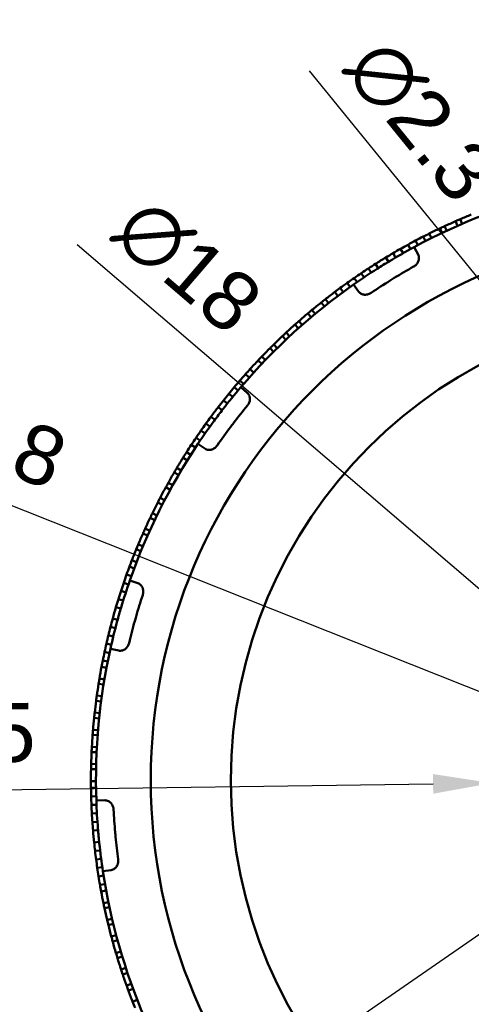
# Model space of a CAD drawing. Header units: millimetres. Extents: x 0 to 420, y 0 to 297.
# Tile 4 of 93: x 61 to 88, y 165 to 224. Entities that reach past the tile are written whole.
import ezdxf

# ---------------------------------------------------------------- set-up
doc = ezdxf.new("R2010")
doc.units = ezdxf.units.MM
doc.header["$LTSCALE"] = 0.75
doc.layers.add('FD_Dimensions', color=7, linetype='Continuous', lineweight=25)
doc.layers.add('Visible', color=7, linetype='Continuous', lineweight=50)
doc.styles.get("Standard").update_dxf_attribs({"font": 'arial.ttf'})
doc.dimstyles.new('Dim-ISO-25', dxfattribs={"dimtxt": 3.5, "dimasz": 3.5, "dimexe": 2.1, "dimexo": 2.1, "dimgap": 1.4, "dimtad": 1, "dimzin": 12, "dimdsep": 46, "dimtxsty": 'Standard', "dimcen": 0, "dimazin": 3, "dimtp": 0.1, "dimtm": 0.1, "dimtfac": 0.714286, "dimtmove": 0, "dimatfit": 3, "dimfxl": 1, "dimtzin": 12, "dimarcsym": 0})

# ---------------------------------------------------------------- blocks, each defined once
blk = doc.blocks.new('*D30')
at = {"layer": 'Defpoints', "color": 0, "transparency": 16777216}
for p in [(122.10709, 203.746103), (80.435397, 153.211758)]:
    blk.add_point(p, dxfattribs=at)
at = {"layer": 'FD_Dimensions', "color": 0, "lineweight": -2, "transparency": 16777216}
for p, q in [((124.333822, 206.446411), (126.560554, 209.14672)), ((122.10709, 203.746103), (80.435397, 153.211758)), ((65.977133, 135.678541), (78.208665, 150.51145))]:
    blk.add_line(p, q, dxfattribs=at)
at = {"layer": 'FD_Dimensions', "color": 0, "transparency": 16777216}
for points in [[(123.883771, 206.817533), (124.783873, 206.075289), (122.10709, 203.746103)], [(77.758614, 150.882572), (78.658716, 150.140328), (80.435397, 153.211758)]]:
    blk.add_solid(points, dxfattribs=at)
at = {"layer": 'FD_Dimensions', "color": 0, "transparency": 16777216, "insert": (68.445185, 143.834719), "char_height": 3.5, "attachment_point": 5, "rotation": 50.49029729}
blk.add_mtext('∅65.5', dxfattribs=at)
blk = doc.blocks.new('*D31')
at = {"layer": 'Defpoints', "color": 0, "transparency": 16777216}
for p in [(124.299157, 194.407371), (78.24333, 162.55049)]:
    blk.add_point(p, dxfattribs=at)
at = {"layer": 'FD_Dimensions', "color": 0, "lineweight": -2, "transparency": 16777216}
for p, q in [((127.177646, 196.398426), (130.056135, 198.389481)), ((124.299157, 194.407371), (78.24333, 162.55049)), ((58.015609, 148.558947), (75.364841, 160.559435))]:
    blk.add_line(p, q, dxfattribs=at)
at = {"layer": 'FD_Dimensions', "color": 0, "transparency": 16777216}
for points in [[(126.845803, 196.878174), (127.509488, 195.918678), (124.299157, 194.407371)], [(75.032999, 161.039183), (75.696684, 160.079687), (78.24333, 162.55049)]]:
    blk.add_solid(points, dxfattribs=at)
at = {"layer": 'FD_Dimensions', "color": 0, "transparency": 16777216, "insert": (60.924901, 154.565459), "char_height": 3.5, "attachment_point": 5, "rotation": 34.67168642}
blk.add_mtext('∅56', dxfattribs=at)
blk = doc.blocks.new('*D32')
at = {"layer": 'Defpoints', "color": 0, "transparency": 16777216}
for p in [(113.770035, 178.652757), (88.772452, 178.305104)]:
    blk.add_point(p, dxfattribs=at)
at = {"layer": 'FD_Dimensions', "color": 0, "lineweight": -2, "transparency": 16777216}
for p, q in [((113.770035, 178.652757), (88.772452, 178.305104)), ((117.269696, 178.701429), (120.769358, 178.7501)), ((51.289344, 177.783809), (85.272791, 178.256432))]:
    blk.add_line(p, q, dxfattribs=at)
blk.add_arc((101.271244, 178.47893), 12.5, 171.171097, 301.080016, dxfattribs=at)
at = {"layer": 'FD_Dimensions', "color": 0, "transparency": 16777216}
for points in [[(117.261584, 179.284705), (117.277808, 178.118152), (113.770035, 178.652757)], [(85.264679, 178.839709), (85.280903, 177.673155), (88.772452, 178.305104)]]:
    blk.add_solid(points, dxfattribs=at)
at = {"layer": 'FD_Dimensions', "color": 0, "transparency": 16777216, "insert": (57.067044, 181.14937), "char_height": 3.5, "attachment_point": 5, "rotation": 0.79678104}
blk.add_mtext('∅25', dxfattribs=at)
blk = doc.blocks.new('*D33')
at = {"layer": 'Defpoints', "color": 0, "transparency": 16777216}
for p in [(94.439894, 184.338339), (108.102593, 172.619522)]:
    blk.add_point(p, dxfattribs=at)
at = {"layer": 'FD_Dimensions', "color": 0, "lineweight": -2, "transparency": 16777216}
for p, q in [((64.160704, 210.309508), (91.783258, 186.616997)), ((108.102593, 172.619522), (94.439894, 184.338339)), ((110.759229, 170.340864), (113.415865, 168.062205))]:
    blk.add_line(p, q, dxfattribs=at)
at = {"layer": 'FD_Dimensions', "color": 0, "transparency": 16777216}
for points in [[(92.163035, 187.05977), (91.403482, 186.174225), (94.439894, 184.338339)], [(111.139005, 170.783636), (110.379452, 169.898091), (108.102593, 172.619522)]]:
    blk.add_solid(points, dxfattribs=at)
at = {"layer": 'FD_Dimensions', "color": 0, "transparency": 16777216, "insert": (70.712667, 209.017434), "char_height": 3.5, "attachment_point": 5, "rotation": 319.37955817}
blk.add_mtext('∅18', dxfattribs=at)
blk = doc.blocks.new('*D34')
at = {"layer": 'Defpoints', "color": 0, "transparency": 16777216}
for p in [(105.047016, 187.166465), (106.495471, 185.379854)]:
    blk.add_point(p, dxfattribs=at)
at = {"layer": 'FD_Dimensions', "color": 0, "lineweight": -2, "transparency": 16777216}
for p, q in [((77.922541, 220.623431), (102.842846, 189.885221)), ((106.495471, 185.379854), (105.047016, 187.166465)), ((108.699641, 182.661097), (110.90381, 179.942341))]:
    blk.add_line(p, q, dxfattribs=at)
at = {"layer": 'FD_Dimensions', "color": 0, "transparency": 16777216}
for points in [[(103.295972, 190.252583), (102.38972, 189.517859), (105.047016, 187.166465)], [(109.152767, 183.028459), (108.246515, 182.293736), (106.495471, 185.379854)]]:
    blk.add_solid(points, dxfattribs=at)
at = {"layer": 'FD_Dimensions', "color": 0, "transparency": 16777216, "insert": (84.561389, 217.65075), "char_height": 3.5, "attachment_point": 5, "rotation": 309.03265136}
blk.add_mtext('∅2.3', dxfattribs=at)
blk = doc.blocks.new('*D43')
at = {"layer": 'Defpoints', "color": 0, "transparency": 16777216}
for p in [(95.324915, 180.845611), (107.217572, 176.11225)]:
    blk.add_point(p, dxfattribs=at)
at = {"layer": 'FD_Dimensions', "color": 0, "lineweight": -2, "transparency": 16777216}
for p, q in [((48.457658, 199.499108), (92.073017, 182.139889)), ((107.217572, 176.11225), (95.324915, 180.845611)), ((110.46947, 174.817972), (113.721369, 173.523693))]:
    blk.add_line(p, q, dxfattribs=at)
at = {"layer": 'FD_Dimensions', "color": 0, "transparency": 16777216}
for points in [[(92.28873, 182.681872), (91.857303, 181.597906), (95.324915, 180.845611)], [(110.685184, 175.359955), (110.253757, 174.275988), (107.217572, 176.11225)]]:
    blk.add_solid(points, dxfattribs=at)
at = {"layer": 'FD_Dimensions', "color": 0, "transparency": 16777216, "insert": (56.968976, 199.647053), "char_height": 3.5, "attachment_point": 5, "rotation": 338.29709158}
blk.add_mtext('∅12.8', dxfattribs=at)

msp = doc.modelspace()

# ---------------------------------------------------------------- linework, layer by layer
at = {"layer": 'Visible', "extrusion": (0, 1, 0)}
for p, q in [((87.008, 211.533), (86.889, 211.808)), ((85.676, 211.258), (85.805, 210.987)), ((86.086, 211.119), (85.959, 211.391)), ((86.602, 211.683), (86.723, 211.408)), ((84.685, 210.768), (84.822, 210.501)), ((85.176, 210.68), (85.042, 210.949)), ((83.341, 210.042), (83.489, 209.781)), ((83.786, 210.29), (83.93, 210.027)), ((84.384, 209.702), (84.145, 210.144)), ((84.234, 210.532), (84.375, 210.267)), ((82.463, 209.526), (82.618, 209.269)), ((82.9, 209.787), (83.052, 209.528)), ((81.598, 208.628), (81.434, 208.879)), ((82.023, 208.901), (81.863, 209.155)), ((80.76, 208.064), (80.589, 208.311)), ((81.177, 208.349), (81.009, 208.598)), ((79.938, 207.477), (79.76, 207.718)), ((80.347, 207.773), (80.172, 208.017)), ((80.849, 207.513), (80.559, 207.924)), ((79.439, 207.48), (79.62, 207.24)), ((78.634, 206.856), (78.822, 206.622)), ((79.065, 206.814), (78.88, 207.05)), ((77.847, 206.21), (78.041, 205.981)), ((78.279, 206.18), (78.087, 206.411)), ((77.078, 205.541), (77.278, 205.318)), ((77.51, 205.524), (77.312, 205.749)), ((76.328, 204.852), (76.534, 204.634)), ((76.761, 204.846), (76.556, 205.066)), ((76.03, 204.148), (75.82, 204.362)), ((75.32, 203.43), (75.104, 203.638)), ((75.598, 204.141), (75.81, 203.929)), ((74.888, 203.411), (75.106, 203.205)), ((74.141, 202.596), (74.365, 202.397)), ((74.63, 202.692), (74.408, 202.893)), ((73.475, 201.825), (73.705, 201.633)), ((73.805, 202.213), (74.032, 202.017)), ((74.245, 201.493), (73.863, 201.819)), ((73.15, 201.433), (73.383, 201.243)), ((72.831, 201.036), (73.066, 200.85)), ((72.333, 199.893), (72.092, 200.072)), ((72.517, 200.635), (72.755, 200.452)), ((72.035, 199.485), (71.792, 199.66)), ((71.744, 199.073), (71.497, 199.245)), ((71.177, 198.236), (70.926, 198.401)), ((71.457, 198.657), (71.209, 198.825)), ((71.739, 198.175), (71.321, 198.454)), ((70.903, 197.812), (70.65, 197.973)), ((70.437, 197.635), (70.692, 197.477)), ((69.912, 196.763), (70.171, 196.611)), ((70.329, 196.879), (70.071, 197.032)), ((69.825, 196.003), (69.563, 196.15)), ((69.411, 195.875), (69.675, 195.732)), ((68.936, 194.974), (69.203, 194.838)), ((69.345, 195.114), (69.079, 195.253)), ((68.891, 194.211), (68.621, 194.343)), ((68.485, 194.06), (68.756, 193.931)), ((68.061, 193.134), (68.336, 193.013)), ((68.462, 193.297), (68.189, 193.42)), ((68.059, 192.37), (67.782, 192.486)), ((67.663, 192.196), (67.941, 192.083)), ((67.683, 191.433), (67.403, 191.541)), ((67.261, 191.167), (67.542, 191.062)), ((66.918, 190.208), (67.202, 190.111)), ((67.086, 190.689), (67.369, 190.588)), ((67.757, 190.176), (67.282, 190.342)), ((66.757, 189.725), (67.042, 189.632)), ((66.603, 189.239), (66.889, 189.15)), ((66.455, 188.752), (66.743, 188.667)), ((66.551, 187.994), (66.262, 188.073)), ((66.421, 187.506), (66.131, 187.581)), ((66.298, 187.016), (66.007, 187.087)), ((66.072, 186.031), (65.779, 186.094)), ((66.182, 186.524), (65.889, 186.591)), ((66.619, 186.177), (66.128, 186.286)), ((65.97, 185.536), (65.676, 185.595)), ((65.599, 185.203), (65.894, 185.147)), ((65.771, 184.459), (65.475, 184.508)), ((65.425, 184.2), (65.721, 184.152)), ((65.278, 183.191), (65.576, 183.152)), ((65.618, 183.46), (65.32, 183.502)), ((65.16, 182.179), (65.459, 182.149)), ((65.492, 182.458), (65.194, 182.491)), ((65.394, 181.452), (65.095, 181.477)), ((65.071, 181.164), (65.37, 181.142)), ((65.325, 180.444), (65.025, 180.46)), ((65.01, 180.148), (65.309, 180.134)), ((64.977, 179.129), (65.277, 179.124)), ((65.284, 179.434), (64.984, 179.442)), ((65.271, 178.424), (64.971, 178.424)), ((64.974, 178.024), (65.274, 178.028)), ((64.984, 177.515), (65.284, 177.523)), ((65.794, 177.28), (65.292, 177.263)), ((65.001, 177.006), (65.301, 177.018)), ((65.025, 176.497), (65.325, 176.514)), ((65.057, 175.989), (65.356, 176.009)), ((65.095, 175.481), (65.394, 175.506)), ((65.459, 174.809), (65.16, 174.778)), ((65.514, 174.307), (65.216, 174.272)), ((65.576, 173.805), (65.278, 173.766)), ((65.645, 173.305), (65.348, 173.262)), ((65.721, 172.806), (65.425, 172.758)), ((66.178, 173.139), (65.681, 173.063)), ((65.804, 172.307), (65.509, 172.256)), ((65.579, 171.863), (65.874, 171.918)), ((66.008, 171.231), (65.715, 171.17)), ((65.779, 170.864), (66.072, 170.927)), ((66.226, 170.244), (65.934, 170.176)), ((66.007, 169.871), (66.298, 169.942)), ((66.471, 169.264), (66.181, 169.187)), ((66.262, 168.885), (66.551, 168.964)), ((66.743, 168.291), (66.455, 168.206)), ((66.545, 167.906), (66.832, 167.993)), ((67.042, 167.326), (66.757, 167.233)), ((66.856, 166.936), (67.14, 167.031)), ((67.369, 166.37), (67.086, 166.269)), ((67.193, 165.974), (67.475, 166.078)), ((67.722, 165.423), (67.442, 165.314))]:
    msp.add_line(p, q, dxfattribs=at)
at = {"layer": 'Visible', "extrusion": (0, 0, -1)}
msp.add_circle((-101.271, 178.479), 32.75, dxfattribs=at)
at = {"layer": 'Visible'}
msp.add_circle((101.271, 178.479), 28, dxfattribs=at)
for centre, radius, start, end in [((101.271, 178.479), 36, 103.94619, 118.40676), ((101.271, 178.479), 36.3, 112.22787, 113.34157), ((101.271, 178.479), 36.3, 115.44397, 116.55768), ((101.271, 178.479), 36.3, 113.83592, 114.94963), ((101.278, 178.467), 36.314, 117.18801, 117.99174), ((101.279, 178.463), 36.318, 116.55774, 117.18767), ((101.278, 178.467), 36.314, 119.60009, 120.40382), ((101.278, 178.467), 36.314, 118.79606, 119.59979), ((101.278, 178.467), 36.314, 117.99204, 118.79576), ((101.271, 178.479), 36.3, 121.20805, 122.32175), ((101.278, 178.467), 36.314, 120.40412, 121.20785), ((101.263, 178.492), 36.284, 123.12552, 123.92992), ((101.263, 178.492), 36.284, 122.3215, 123.12589), ((101.271, 178.479), 36, 121.08052, 122.4489), ((101.271, 178.479), 35, 119.34194, 121.52888), ((101.262, 178.492), 36.284, 124.73358, 125.53797), ((101.262, 178.492), 36.284, 123.92955, 124.73395), ((101.271, 178.479), 35, 121.52888, 121.76471), ((101.271, 178.479), 36, 125.12266, 139.58323), ((101.27, 178.48), 36.298, 126.34169, 126.97198), ((101.262, 178.492), 36.284, 125.5376, 126.342), ((101.271, 178.479), 35, 122.00054, 124.18747), ((101.271, 178.479), 35, 121.76471, 122.00054), ((101.271, 178.479), 36.3, 126.97212, 128.08583), ((101.271, 178.479), 36.3, 128.57979, 129.69349), ((101.275, 178.474), 36.306, 128.08588, 128.57975), ((101.271, 178.479), 36.3, 130.18784, 131.30155), ((101.275, 178.474), 36.306, 129.69354, 130.18781), ((101.271, 178.479), 36.3, 131.79628, 132.90999), ((101.275, 178.474), 36.306, 131.3016, 131.79625), ((101.271, 178.479), 36.3, 133.40434, 134.51804), ((101.276, 178.474), 36.306, 132.91004, 133.4043), ((101.276, 178.474), 36.306, 134.51809, 135.01236), ((101.266, 178.484), 36.293, 136.12625, 136.62073), ((101.271, 178.479), 36.3, 135.01239, 136.1261), ((101.271, 178.479), 36.3, 136.62044, 137.73415), ((101.282, 178.47), 36.314, 138.36448, 139.16821), ((101.284, 178.467), 36.318, 137.73421, 138.36414), ((101.282, 178.47), 36.314, 139.97253, 140.77626), ((101.282, 178.47), 36.314, 139.16851, 139.97223), ((101.282, 178.47), 36.314, 140.77656, 141.58029), ((101.282, 178.47), 36.314, 141.58059, 142.38431), ((101.271, 178.479), 35, 140.51841, 142.70535), ((101.258, 178.488), 36.284, 143.49797, 144.30236), ((101.271, 178.479), 36.3, 142.38452, 143.49822), ((101.271, 178.479), 36, 142.25699, 143.62537), ((101.258, 178.488), 36.284, 144.30199, 145.10639), ((101.271, 178.479), 35, 142.94118, 143.17701), ((101.271, 178.479), 35, 142.70535, 142.94118), ((101.258, 178.488), 36.284, 145.10602, 145.91042), ((101.271, 178.479), 35, 143.17701, 145.36394), ((101.271, 178.479), 36, 146.29913, 160.7597), ((101.258, 178.487), 36.284, 146.71407, 147.51847), ((101.258, 178.488), 36.284, 145.91005, 146.71444), ((101.27, 178.48), 36.298, 147.51816, 148.14845), ((101.271, 178.479), 36.3, 148.14859, 149.2623), ((101.271, 178.479), 36.3, 149.75626, 150.86996), ((101.277, 178.476), 36.306, 150.87001, 151.36428), ((101.271, 178.479), 36.3, 151.36431, 152.47801), ((101.271, 178.479), 36.3, 152.97275, 154.08646), ((101.277, 178.476), 36.306, 152.47807, 152.97272), ((101.277, 178.476), 36.306, 154.08651, 154.58077), ((101.271, 178.479), 36.3, 154.58081, 155.69451), ((101.271, 178.479), 36.3, 156.18886, 157.30257), ((101.271, 178.479), 36.3, 157.79692, 158.91062), ((101.288, 178.473), 36.318, 158.91068, 159.54061), ((101.284, 178.474), 36.314, 159.54095, 160.34468), ((101.284, 178.475), 36.314, 161.14901, 161.95273), ((101.284, 178.474), 36.314, 160.34498, 161.14871), ((101.284, 178.475), 36.314, 161.95303, 162.75676), ((101.284, 178.475), 36.314, 162.75706, 163.56079), ((101.271, 178.479), 35, 161.69488, 163.88182), ((101.271, 178.479), 36.3, 163.56099, 164.6747), ((101.271, 178.479), 36, 163.43346, 164.80184), ((101.256, 178.483), 36.284, 164.67444, 165.47884), ((101.271, 178.479), 35, 164.35348, 166.54041), ((101.271, 178.479), 35, 164.11765, 164.35348), ((101.271, 178.479), 35, 163.88182, 164.11765), ((101.256, 178.483), 36.284, 165.47846, 166.28286), ((101.256, 178.483), 36.284, 166.28249, 167.08689), ((101.271, 178.479), 36, 167.4756, 181.93617), ((101.256, 178.482), 36.284, 167.89054, 168.69494), ((101.256, 178.482), 36.284, 167.08652, 167.89091), ((101.27, 178.479), 36.298, 168.69463, 169.32492), ((101.271, 178.479), 36.3, 169.32506, 170.43877), ((101.271, 178.479), 36.3, 170.93273, 172.04643), ((101.271, 178.479), 36.3, 172.54078, 173.65449), ((101.271, 178.479), 36.3, 174.14922, 175.26293), ((101.271, 178.479), 36.3, 175.75728, 176.87098), ((101.271, 178.479), 36.3, 177.36533, 178.47904), ((101.271, 178.479), 36.3, 178.97339, 180.08709), ((101.289, 178.479), 36.318, 180.08715, 180.71708), ((101.285, 178.479), 36.314, 180.71742, 181.52115), ((101.285, 178.479), 36.314, 181.52145, 182.32518), ((101.285, 178.48), 36.314, 182.32548, 183.1292), ((101.271, 178.479), 35, 182.87135, 185.05829), ((101.285, 178.48), 36.314, 183.1295, 183.93323), ((101.285, 178.48), 36.314, 183.93353, 184.73726), ((101.271, 178.479), 36, 184.60993, 185.97831), ((101.271, 178.479), 36.3, 184.73746, 185.85117), ((101.271, 178.479), 35, 185.05829, 185.29412), ((101.271, 178.479), 35, 185.29412, 185.52995), ((101.271, 178.479), 35, 185.52995, 187.71688), ((101.256, 178.477), 36.284, 185.85091, 186.65531), ((101.256, 178.477), 36.284, 186.65493, 187.45933), ((101.256, 178.477), 36.284, 187.45896, 188.26336), ((101.256, 178.477), 36.284, 188.26299, 189.06739), ((101.256, 178.476), 36.284, 189.06701, 189.87141), ((101.271, 178.479), 36, 188.65207, 203.11264), ((101.27, 178.479), 36.298, 189.8711, 190.50139), ((101.271, 178.479), 36.3, 190.50153, 191.61524), ((101.271, 178.479), 36.3, 192.1092, 193.2229), ((101.271, 178.479), 36.3, 193.71725, 194.83096), ((101.271, 178.479), 36.3, 195.32569, 196.4394), ((101.271, 178.479), 36.3, 196.93375, 198.04745), ((101.271, 178.479), 36.3, 198.5418, 199.65551), ((101.271, 178.479), 36.3, 200.14986, 201.26356), ((101.288, 178.485), 36.318, 201.26362, 201.89355)]:
    msp.add_arc(centre, radius, start, end, dxfattribs=at)
for points, knots in [([(86.889, 211.808), (86.882, 211.805), (86.876, 211.803), (86.869, 211.8), (86.829, 211.782), (86.788, 211.764), (86.745, 211.746), (86.702, 211.727), (86.661, 211.709), (86.622, 211.692), (86.615, 211.689), (86.608, 211.686), (86.602, 211.683)], [0.6769532, 0.6769532, 0.6769532, 0.6769532, 0.6875, 0.6875, 0.6875, 0.75, 0.75, 0.75, 0.8125, 0.8125, 0.8125, 0.8231696, 0.8231696, 0.8231696, 0.8231696]), ([(85.959, 211.391), (85.953, 211.389), (85.947, 211.386), (85.907, 211.367), (85.867, 211.348), (85.775, 211.305), (85.733, 211.285), (85.688, 211.264), (85.682, 211.261), (85.676, 211.258)], [-0.07453704, -0.07453704, -0.07453704, -0.07453704, -0.07038613, -0.07038613, -0.04994259, -0.04994259, -0.03219916, -0.03219916, -0.02974874, -0.02974874, -0.02974874, -0.02974874]), ([(84.384, 209.702), (84.401, 209.671), (84.414, 209.639), (84.432, 209.568), (84.437, 209.53), (84.437, 209.425), (84.423, 209.358), (84.37, 209.228), (84.329, 209.166), (84.233, 209.064), (84.179, 209.022), (84.121, 208.989)], [0, 0, 0, 0, 0.01051257, 0.01051257, 0.02187017, 0.02187017, 0.04216679, 0.04216679, 0.06399156, 0.06399156, 0.08410074, 0.08410074, 0.08410074, 0.08410074]), ([(81.605, 207.431), (81.549, 207.393), (81.488, 207.364), (81.355, 207.324), (81.281, 207.314), (81.141, 207.324), (81.074, 207.341), (80.98, 207.389), (80.948, 207.41), (80.893, 207.458), (80.869, 207.484), (80.849, 207.513)], [0.00000001, 0.00000001, 0.00000001, 0.00000001, 0.02005182, 0.02005182, 0.04200254, 0.04200254, 0.06242094, 0.06242094, 0.07389976, 0.07389976, 0.0845209, 0.0845209, 0.0845209, 0.0845209]), ([(74.245, 201.493), (74.272, 201.471), (74.296, 201.445), (74.338, 201.386), (74.356, 201.352), (74.395, 201.254), (74.406, 201.187), (74.403, 201.046), (74.388, 200.974), (74.335, 200.843), (74.3, 200.785), (74.257, 200.733)], [0, 0, 0, 0, 0.01051257, 0.01051257, 0.02187017, 0.02187017, 0.04216679, 0.04216679, 0.06399156, 0.06399156, 0.08410074, 0.08410074, 0.08410074, 0.08410074]), ([(72.474, 198.372), (72.436, 198.317), (72.39, 198.267), (72.28, 198.181), (72.214, 198.146), (72.08, 198.104), (72.012, 198.096), (71.906, 198.106), (71.869, 198.115), (71.8, 198.14), (71.769, 198.155), (71.739, 198.175)], [0.00000001, 0.00000001, 0.00000001, 0.00000001, 0.02005182, 0.02005182, 0.04200254, 0.04200254, 0.06242094, 0.06242094, 0.07389976, 0.07389976, 0.0845209, 0.0845209, 0.0845209, 0.0845209]), ([(70.071, 197.032), (70.067, 197.026), (70.064, 197.02), (70.06, 197.014), (70.038, 196.977), (70.015, 196.938), (69.991, 196.897), (69.967, 196.857), (69.945, 196.819), (69.923, 196.781), (69.919, 196.775), (69.916, 196.769), (69.912, 196.763)], [0.6769542, 0.6769542, 0.6769542, 0.6769542, 0.6875, 0.6875, 0.6875, 0.75, 0.75, 0.75, 0.8125, 0.8125, 0.8125, 0.8230468, 0.8230468, 0.8230468, 0.8230468]), ([(68.189, 193.42), (68.186, 193.414), (68.183, 193.407), (68.18, 193.401), (68.162, 193.361), (68.144, 193.32), (68.125, 193.277), (68.106, 193.235), (68.087, 193.194), (68.07, 193.154), (68.067, 193.147), (68.064, 193.141), (68.061, 193.134)], [0.6769532, 0.6769532, 0.6769532, 0.6769532, 0.6875, 0.6875, 0.6875, 0.75, 0.75, 0.75, 0.8125, 0.8125, 0.8125, 0.8231696, 0.8231696, 0.8231696, 0.8231696]), ([(67.782, 192.486), (67.78, 192.48), (67.777, 192.473), (67.76, 192.433), (67.743, 192.392), (67.704, 192.298), (67.687, 192.255), (67.668, 192.209), (67.665, 192.203), (67.663, 192.196)], [-0.07453704, -0.07453704, -0.07453704, -0.07453704, -0.07038613, -0.07038613, -0.04994259, -0.04994259, -0.03219916, -0.03219916, -0.02974874, -0.02974874, -0.02974874, -0.02974874]), ([(67.757, 190.176), (67.79, 190.165), (67.821, 190.149), (67.882, 190.11), (67.911, 190.085), (67.983, 190.007), (68.017, 189.948), (68.066, 189.816), (68.077, 189.743), (68.075, 189.603), (68.063, 189.536), (68.042, 189.472)], [0, 0, 0, 0, 0.01051257, 0.01051257, 0.02187017, 0.02187017, 0.04216679, 0.04216679, 0.06399156, 0.06399156, 0.08410074, 0.08410074, 0.08410074, 0.08410074]), ([(67.233, 186.626), (67.217, 186.561), (67.192, 186.498), (67.12, 186.378), (67.072, 186.321), (66.961, 186.234), (66.901, 186.202), (66.799, 186.173), (66.761, 186.167), (66.688, 186.166), (66.653, 186.169), (66.619, 186.177)], [0.00000001, 0.00000001, 0.00000001, 0.00000001, 0.02005182, 0.02005182, 0.04200254, 0.04200254, 0.06242094, 0.06242094, 0.07389976, 0.07389976, 0.0845209, 0.0845209, 0.0845209, 0.0845209]), ([(65.475, 184.508), (65.474, 184.502), (65.473, 184.494), (65.472, 184.487), (65.465, 184.445), (65.457, 184.4), (65.45, 184.354), (65.442, 184.308), (65.435, 184.264), (65.428, 184.221), (65.427, 184.214), (65.426, 184.207), (65.425, 184.2)], [0.6769542, 0.6769542, 0.6769542, 0.6769542, 0.6875, 0.6875, 0.6875, 0.75, 0.75, 0.75, 0.8125, 0.8125, 0.8125, 0.8230468, 0.8230468, 0.8230468, 0.8230468]), ([(65.32, 183.502), (65.319, 183.495), (65.318, 183.488), (65.317, 183.48), (65.311, 183.438), (65.305, 183.393), (65.299, 183.346), (65.293, 183.3), (65.287, 183.256), (65.281, 183.213), (65.28, 183.206), (65.279, 183.198), (65.278, 183.191)], [0.6768299, 0.6768299, 0.6768299, 0.6768299, 0.6875, 0.6875, 0.6875, 0.75, 0.75, 0.75, 0.8125, 0.8125, 0.8125, 0.8230471, 0.8230471, 0.8230471, 0.8230471]), ([(65.194, 182.491), (65.193, 182.484), (65.192, 182.477), (65.191, 182.469), (65.187, 182.427), (65.182, 182.381), (65.177, 182.335), (65.172, 182.289), (65.167, 182.244), (65.163, 182.201), (65.162, 182.194), (65.161, 182.186), (65.16, 182.179)], [0.6768298, 0.6768298, 0.6768298, 0.6768298, 0.6875, 0.6875, 0.6875, 0.75, 0.75, 0.75, 0.8125, 0.8125, 0.8125, 0.8231698, 0.8231698, 0.8231698, 0.8231698]), ([(65.095, 181.477), (65.095, 181.47), (65.094, 181.463), (65.093, 181.455), (65.09, 181.412), (65.086, 181.367), (65.083, 181.321), (65.079, 181.274), (65.076, 181.229), (65.072, 181.186), (65.072, 181.179), (65.071, 181.172), (65.071, 181.164)], [0.6769531, 0.6769531, 0.6769531, 0.6769531, 0.6875, 0.6875, 0.6875, 0.75, 0.75, 0.75, 0.8125, 0.8125, 0.8125, 0.8231696, 0.8231696, 0.8231696, 0.8231696]), ([(65.025, 180.46), (65.025, 180.453), (65.025, 180.446), (65.024, 180.439), (65.022, 180.396), (65.019, 180.351), (65.017, 180.304), (65.015, 180.257), (65.013, 180.213), (65.011, 180.169), (65.01, 180.162), (65.01, 180.155), (65.01, 180.148)], [0.6769532, 0.6769532, 0.6769532, 0.6769532, 0.6875, 0.6875, 0.6875, 0.75, 0.75, 0.75, 0.8125, 0.8125, 0.8125, 0.8231696, 0.8231696, 0.8231696, 0.8231696]), ([(64.984, 179.442), (64.984, 179.436), (64.984, 179.429), (64.983, 179.385), (64.981, 179.34), (64.979, 179.239), (64.978, 179.192), (64.977, 179.143), (64.977, 179.136), (64.977, 179.129)], [-0.07453704, -0.07453704, -0.07453704, -0.07453704, -0.07038613, -0.07038613, -0.04994259, -0.04994259, -0.03219916, -0.03219916, -0.02974874, -0.02974874, -0.02974874, -0.02974874]), ([(65.794, 177.28), (65.829, 177.281), (65.864, 177.278), (65.935, 177.263), (65.971, 177.25), (66.066, 177.204), (66.12, 177.161), (66.212, 177.055), (66.249, 176.991), (66.298, 176.86), (66.312, 176.793), (66.315, 176.726)], [0, 0, 0, 0, 0.01051257, 0.01051257, 0.02187017, 0.02187017, 0.04216679, 0.04216679, 0.06399156, 0.06399156, 0.08410074, 0.08410074, 0.08410074, 0.08410074]), ([(66.588, 173.779), (66.597, 173.713), (66.596, 173.645), (66.573, 173.507), (66.548, 173.438), (66.477, 173.316), (66.432, 173.264), (66.347, 173.201), (66.314, 173.182), (66.247, 173.154), (66.213, 173.144), (66.178, 173.139)], [0.00000001, 0.00000001, 0.00000001, 0.00000001, 0.02005182, 0.02005182, 0.04200254, 0.04200254, 0.06242094, 0.06242094, 0.07389976, 0.07389976, 0.0845209, 0.0845209, 0.0845209, 0.0845209]), ([(65.715, 171.17), (65.716, 171.164), (65.717, 171.157), (65.719, 171.149), (65.728, 171.107), (65.737, 171.063), (65.746, 171.017), (65.756, 170.971), (65.765, 170.928), (65.774, 170.885), (65.776, 170.878), (65.777, 170.871), (65.779, 170.864)], [0.6769542, 0.6769542, 0.6769542, 0.6769542, 0.6875, 0.6875, 0.6875, 0.75, 0.75, 0.75, 0.8125, 0.8125, 0.8125, 0.8230468, 0.8230468, 0.8230468, 0.8230468]), ([(65.934, 170.176), (65.935, 170.169), (65.937, 170.162), (65.939, 170.155), (65.949, 170.113), (65.959, 170.068), (65.97, 170.023), (65.981, 169.978), (65.991, 169.934), (66.002, 169.892), (66.003, 169.885), (66.005, 169.878), (66.007, 169.871)], [0.6768299, 0.6768299, 0.6768299, 0.6768299, 0.6875, 0.6875, 0.6875, 0.75, 0.75, 0.75, 0.8125, 0.8125, 0.8125, 0.8230471, 0.8230471, 0.8230471, 0.8230471]), ([(66.181, 169.187), (66.182, 169.18), (66.184, 169.173), (66.186, 169.166), (66.197, 169.125), (66.209, 169.081), (66.221, 169.036), (66.233, 168.991), (66.245, 168.947), (66.256, 168.906), (66.258, 168.899), (66.26, 168.891), (66.262, 168.885)], [0.6768298, 0.6768298, 0.6768298, 0.6768298, 0.6875, 0.6875, 0.6875, 0.75, 0.75, 0.75, 0.8125, 0.8125, 0.8125, 0.8231698, 0.8231698, 0.8231698, 0.8231698]), ([(66.455, 168.206), (66.457, 168.199), (66.459, 168.192), (66.461, 168.185), (66.474, 168.144), (66.486, 168.101), (66.5, 168.056), (66.513, 168.011), (66.526, 167.968), (66.539, 167.927), (66.541, 167.92), (66.543, 167.913), (66.545, 167.906)], [0.6769531, 0.6769531, 0.6769531, 0.6769531, 0.6875, 0.6875, 0.6875, 0.75, 0.75, 0.75, 0.8125, 0.8125, 0.8125, 0.8231696, 0.8231696, 0.8231696, 0.8231696]), ([(66.757, 167.233), (66.759, 167.226), (66.762, 167.22), (66.764, 167.213), (66.777, 167.172), (66.791, 167.129), (66.806, 167.084), (66.821, 167.04), (66.835, 166.997), (66.849, 166.956), (66.851, 166.949), (66.853, 166.942), (66.856, 166.936)], [0.6769532, 0.6769532, 0.6769532, 0.6769532, 0.6875, 0.6875, 0.6875, 0.75, 0.75, 0.75, 0.8125, 0.8125, 0.8125, 0.8231696, 0.8231696, 0.8231696, 0.8231696]), ([(67.086, 166.269), (67.089, 166.263), (67.091, 166.256), (67.106, 166.215), (67.121, 166.173), (67.155, 166.077), (67.171, 166.034), (67.188, 165.987), (67.191, 165.981), (67.193, 165.974)], [-0.07453704, -0.07453704, -0.07453704, -0.07453704, -0.07038613, -0.07038613, -0.04994259, -0.04994259, -0.03219916, -0.03219916, -0.02974874, -0.02974874, -0.02974874, -0.02974874])]:
    msp.add_open_spline(points, degree=3, knots=knots, dxfattribs=at)
for points in [[(84.145, 210.144), (83.652, 209.878), (83.166, 209.6), (82.687, 209.311)], [(81.956, 208.858), (81.483, 208.558), (81.017, 208.246), (80.559, 207.924)], [(73.863, 201.819), (73.5, 201.393), (73.147, 200.958), (72.804, 200.515)], [(72.286, 199.829), (71.954, 199.378), (71.632, 198.92), (71.321, 198.454)], [(67.282, 190.342), (67.098, 189.813), (66.925, 189.28), (66.766, 188.744)], [(66.53, 187.917), (66.384, 187.376), (66.249, 186.832), (66.128, 186.286)], [(65.292, 177.263), (65.311, 176.703), (65.343, 176.144), (65.388, 175.586)], [(65.467, 174.729), (65.525, 174.173), (65.597, 173.617), (65.681, 173.063)]]:
    msp.add_open_spline(points, degree=3, dxfattribs=at)

# ---------------------------------------------------------------- dimensions: what is measured, and where the dimension line sits
at = {"layer": 'FD_Dimensions'}
for p1, p2, picture, middle in [((106.495, 185.38), (105.047, 187.166), '*D34', (82.01, 215.582)), ((108.103, 172.62), (94.44, 184.338), '*D33', (68.574, 206.524)), ((107.218, 176.112), (95.325, 180.846), '*D43', (55.754, 196.595)), ((124.299, 194.407), (78.243, 162.55), '*D31', (62.794, 151.864)), ((113.77, 178.653), (88.772, 178.305), '*D32', (57.113, 177.865))]:
    dim = msp.add_diameter_dim_2p(p1=p1, p2=p2, dimstyle='Dim-ISO-25', override={"dimlfac": 1}, dxfattribs=at)
    dim.commit()
    dim.dimension.update_dxf_attribs({"geometry": picture, "text_midpoint": middle, "dimtype": 163})
dim = msp.add_diameter_dim_2p(p1=(122.107, 203.746), p2=(80.435, 153.212), dimstyle='Dim-ISO-25', override={"dimlfac": 1}, dxfattribs=at)
dim.commit()
dim.dimension.update_dxf_attribs({"geometry": '*D30', "text_midpoint": (68.445, 143.835)})

doc.saveas('drawing.dxf')
